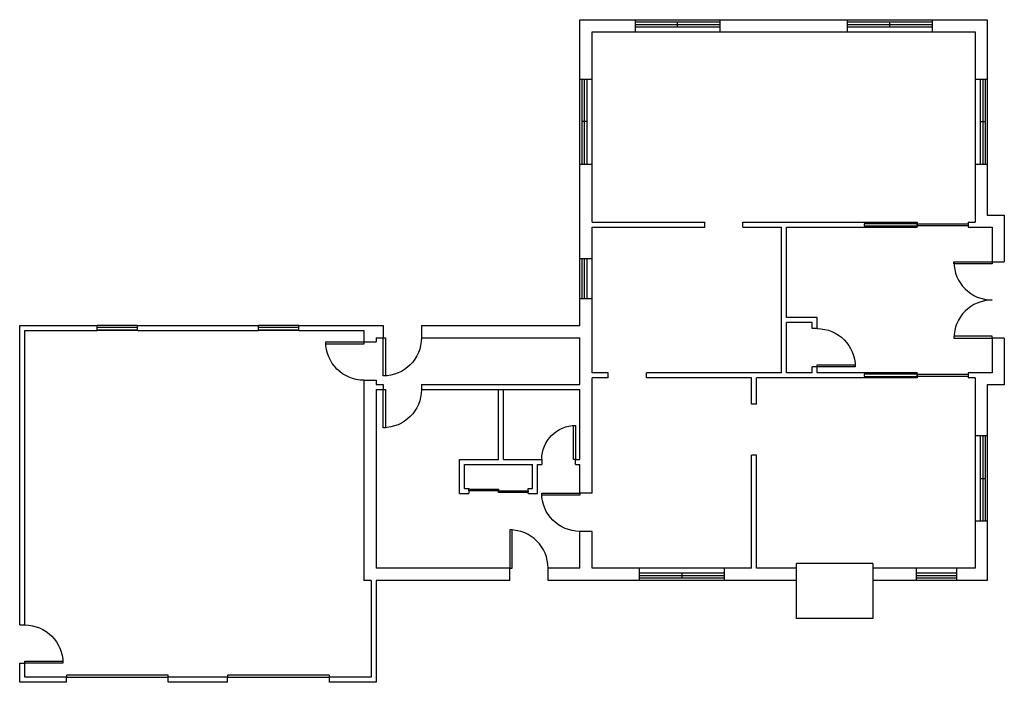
# Model space of a CAD drawing. Header units: inches. Extents: x -528 to 400, y -624 to 0.
import ezdxf

# ---------------------------------------------------------------- set-up
doc = ezdxf.new("R2010")
doc.units = ezdxf.units.IN
doc.header["$MEASUREMENT"] = 0
for name, color, linetype in [('A-DOOR', 2, 'Continuous'), ('A-GLAZ', 2, 'Continuous'), ('A-GLAZ-SILL', 1, 'Continuous'), ('A-WALL', 7, 'Continuous')]:
    doc.layers.add(name, color=color, linetype=linetype)

# ---------------------------------------------------------------- blocks, each defined once
blk = doc.blocks.new('Door-36')
blk.add_lwpolyline([(0, 0), (2, 0), (2, 36), (0, 36)], close=True)
blk.add_arc((0, 0), 36, 0, 90)
blk = doc.blocks.new('Door-32')
blk.add_lwpolyline([(0, 0), (2, 0), (2, 32), (0, 32)], close=True)
blk.add_arc((0, 0), 32, 0, 90)
blk = doc.blocks.new('Door2-36')
for points in [[(0, 0), (2, 0), (2, 36), (0, 36)], [(72, 0), (70, 0), (70, 36), (72, 36)]]:
    blk.add_lwpolyline(points, close=True)
for centre, start, end in [((0, 0), 0, 90), ((72, 0), 90, 180)]:
    blk.add_arc(centre, 36, start, end)
blk = doc.blocks.new('Pocket-48')
for p, q in [((50, 3.375), (0, 3.375)), ((0, 1.375), (50, 1.375)), ((50, 1.375), (50, 3.375))]:
    blk.add_line(p, q)
blk.add_lwpolyline([(0, 1.375), (-48, 1.375), (-48, 3.375), (0, 3.375)], close=True)

msp = doc.modelspace()

# ---------------------------------------------------------------- linework, layer by layer
at = {"layer": 'A-DOOR'}
for points in [[(-104.75, -442.25), (-76.75, -442.25), (-76.75, -443.75), (-104.75, -443.75)], [(-76.75, -443.75), (-48.75, -443.75), (-48.75, -445.25), (-76.75, -445.25)], [(-484, -619.25), (-388, -619.25), (-388, -617.25), (-484, -617.25)], [(-332, -619.25), (-236, -619.25), (-236, -617.25), (-332, -617.25)]]:
    msp.add_lwpolyline(points, close=True, dxfattribs=at)
at = {"layer": 'A-GLAZ'}
for p, q in [((52, -2), (132, -2)), ((52, -4.375), (132, -4.375)), ((52, -6.75), (132, -6.75)), ((92, -6.75), (92, -2)), ((252, -2), (332, -2)), ((252, -4.375), (332, -4.375)), ((252, -6.75), (332, -6.75)), ((292, -6.75), (292, -2)), ((2, -136), (2, -56)), ((4.375, -136), (4.375, -56)), ((6.75, -136), (6.75, -56)), ((377.25, -56), (377.25, -136)), ((379.625, -56), (379.625, -136)), ((382, -56), (382, -136)), ((6.75, -96), (2, -96)), ((377.25, -96), (382, -96)), ((2, -263), (2, -225)), ((4.375, -263), (4.375, -225)), ((6.75, -263), (6.75, -225)), ((-417, -290), (-455, -290)), ((-417, -292.375), (-455, -292.375)), ((-265, -290), (-303, -290)), ((-265, -292.375), (-303, -292.375)), ((377.25, -392), (377.25, -472)), ((379.625, -392), (379.625, -472)), ((382, -392), (382, -472)), ((377.25, -432), (382, -432)), ((136, -521.25), (56, -521.25)), ((136, -523.625), (56, -523.625)), ((136, -526), (56, -526)), ((96, -521.25), (96, -526)), ((355, -521.25), (317, -521.25)), ((355, -523.625), (317, -523.625)), ((355, -526), (317, -526))]:
    msp.add_line(p, q, dxfattribs=at)
at = {"layer": 'A-GLAZ-SILL'}
for p, q in [((52, 0), (132, 0)), ((252, 0), (332, 0)), ((52, -11.5), (132, -11.5)), ((252, -11.5), (332, -11.5)), ((0, -136), (0, -56)), ((11.5, -136), (11.5, -56)), ((372.5, -56), (372.5, -136)), ((384, -56), (384, -136)), ((0, -263), (0, -225)), ((11.5, -263), (11.5, -225)), ((-417, -288), (-455, -288)), ((-417, -292.75), (-455, -292.75)), ((-265, -288), (-303, -288)), ((-265, -292.75), (-303, -292.75)), ((372.5, -392), (372.5, -472)), ((384, -392), (384, -472)), ((136, -516.5), (56, -516.5)), ((355, -516.5), (317, -516.5)), ((136, -528), (56, -528)), ((355, -528), (317, -528))]:
    msp.add_line(p, q, dxfattribs=at)
at = {"layer": 'A-WALL'}
for p, q in [((0, 0), (52, 0)), ((0, -56), (0, 0)), ((52, 0), (52, -11.5)), ((132, 0), (252, 0)), ((252, 0), (252, -11.5)), ((332, 0), (384, 0)), ((384, 0), (384, -56)), ((132, 0), (132, -11.5)), ((332, 0), (332, -11.5)), ((11.5, -11.5), (52, -11.5)), ((11.5, -56), (11.5, -11.5)), ((132, -11.5), (252, -11.5)), ((332, -11.5), (372.5, -11.5)), ((372.5, -11.5), (372.5, -56)), ((0, -56), (11.5, -56)), ((372.5, -56), (384, -56)), ((0, -136), (11.5, -136)), ((0, -225), (0, -136)), ((11.5, -190.75), (11.5, -136)), ((372.5, -136), (384, -136)), ((372.5, -136), (372.5, -190.75)), ((384, -136), (384, -184)), ((384, -184), (400, -184)), ((400, -184), (400, -228)), ((11.5, -190.75), (117.625, -190.75)), ((117.625, -195.5), (117.625, -190.75)), ((153.625, -195.5), (153.625, -190.75)), ((153.625, -190.75), (317.875, -190.75)), ((317.875, -190.75), (317.875, -195.5)), ((365.875, -190.75), (365.875, -195.5)), ((365.875, -190.75), (372.5, -190.75)), ((11.5, -195.5), (117.625, -195.5)), ((11.5, -225), (11.5, -195.5)), ((153.625, -195.5), (190, -195.5)), ((190, -332.5), (190, -195.5)), ((194.75, -280.5), (194.75, -195.5)), ((194.75, -195.5), (317.875, -195.5)), ((365.875, -195.5), (388.5, -195.5)), ((388.5, -195.5), (388.5, -228)), ((0, -225), (11.5, -225)), ((388.5, -228), (400, -228)), ((0, -288), (0, -263)), ((11.5, -263), (0, -263)), ((11.5, -332.5), (11.5, -263)), ((223.5, -280.5), (194.75, -280.5)), ((194.75, -332.5), (194.75, -285.25)), ((218.75, -285.25), (194.75, -285.25)), ((218.75, -290.875), (218.75, -285.25)), ((223.5, -290.875), (223.5, -280.5)), ((-528, -288), (-455, -288)), ((-528, -570), (-528, -288)), ((-523.25, -292.75), (-455, -292.75)), ((-523.25, -570), (-523.25, -292.75)), ((-455, -292.75), (-455, -288)), ((-417, -292.75), (-417, -288)), ((-417, -288), (-303, -288)), ((-417, -292.75), (-303, -292.75)), ((-303, -292.75), (-303, -288)), ((-265, -292.75), (-265, -288)), ((-265, -288), (-185.375, -288)), ((-265, -292.75), (-203.5, -292.75)), ((-203.5, -292.75), (-203.5, -303.5)), ((-185.375, -288), (-185.375, -299.5)), ((-149.375, -288), (-149.375, -299.5)), ((-149.375, -288), (0, -288)), ((223.5, -290.875), (218.75, -290.875)), ((-203.5, -303.5), (-192, -303.5)), ((-192, -299.5), (-192, -303.5)), ((-192, -299.5), (-185.375, -299.5)), ((-149.375, -299.5), (0, -299.5)), ((0, -343.5), (0, -299.5)), ((400, -300), (388.5, -300)), ((388.5, -300), (388.5, -332.5)), ((400, -300), (400, -344)), ((26.75, -332.5), (11.5, -332.5)), ((26.75, -337.25), (26.75, -332.5)), ((190, -332.5), (62.75, -332.5)), ((62.75, -337.25), (62.75, -332.5)), ((218.75, -332.5), (194.75, -332.5)), ((218.75, -332.5), (218.75, -326.875)), ((223.5, -326.875), (218.75, -326.875)), ((223.5, -332.5), (223.5, -326.875)), ((317.875, -332.5), (223.5, -332.5)), ((317.875, -332.5), (317.875, -337.25)), ((388.5, -332.5), (365.875, -332.5)), ((365.875, -332.5), (365.875, -337.25)), ((-203.5, -339.5), (-192, -339.5)), ((-203.5, -339.5), (-203.5, -528)), ((-192, -339.5), (-192, -343.5)), ((11.5, -445.875), (11.5, -337.25)), ((26.75, -337.25), (11.5, -337.25)), ((161.625, -337.25), (62.75, -337.25)), ((161.625, -362.125), (161.625, -337.25)), ((317.875, -337.25), (166.375, -337.25)), ((166.375, -362.125), (166.375, -337.25)), ((372.5, -337.25), (365.875, -337.25)), ((372.5, -337.25), (372.5, -392)), ((-192, -343.5), (-185.375, -343.5)), ((-192, -348.25), (-185.375, -348.25)), ((-192, -348.25), (-192, -516.5)), ((-185.375, -343.5), (-185.375, -348.25)), ((-149.375, -343.5), (-149.375, -348.25)), ((-149.375, -343.5), (0, -343.5)), ((-149.375, -348.25), (0, -348.25)), ((-76.75, -414.125), (-76.75, -348.25)), ((-72, -414.125), (-72, -348.25)), ((0, -414.125), (0, -348.25)), ((400, -344), (384, -344)), ((384, -344), (384, -392)), ((166.375, -362.125), (161.625, -362.125)), ((384, -392), (372.5, -392)), ((-113.5, -414.125), (-76.75, -414.125)), ((-113.5, -446.125), (-113.5, -414.125)), ((-72, -414.125), (-36, -414.125)), ((-36, -414.125), (-36, -418.875)), ((-4, -418.875), (-4, -414.125)), ((-4, -414.125), (0, -414.125)), ((161.625, -516.5), (161.625, -410.125)), ((166.375, -410.125), (161.625, -410.125)), ((166.375, -516.5), (166.375, -410.125)), ((-108.75, -418.875), (-44.75, -418.875)), ((-108.75, -441.375), (-108.75, -418.875)), ((-44.75, -441.375), (-44.75, -418.875)), ((-40, -446.125), (-40, -418.875)), ((-40, -418.875), (-36, -418.875)), ((-4, -418.875), (0, -418.875)), ((0, -445.875), (0, -418.875)), ((-108.75, -441.375), (-104.75, -441.375)), ((-104.75, -441.375), (-104.75, -446.125)), ((-48.75, -446.125), (-48.75, -441.375)), ((-48.75, -441.375), (-44.75, -441.375)), ((-113.5, -446.125), (-104.75, -446.125)), ((-48.75, -446.125), (-40, -446.125)), ((11.5, -445.875), (0, -445.875)), ((372.5, -472), (384, -472)), ((372.5, -472), (372.5, -516.5)), ((384, -472), (384, -528)), ((0, -516.5), (0, -481.875)), ((11.5, -481.875), (0, -481.875)), ((11.5, -516.5), (11.5, -481.875)), ((-66, -516.5), (-192, -516.5)), ((-66, -528), (-66, -516.5)), ((0, -516.5), (-30, -516.5)), ((-30, -528), (-30, -516.5)), ((56, -516.5), (11.5, -516.5)), ((56, -516.5), (56, -528)), ((161.625, -516.5), (136, -516.5)), ((136, -516.5), (136, -528)), ((204, -516.5), (166.375, -516.5)), ((204, -564), (204, -512)), ((276, -512), (204, -512)), ((276, -512), (276, -564)), ((317, -516.5), (276, -516.5)), ((317, -516.5), (317, -528)), ((372.5, -516.5), (355, -516.5)), ((355, -516.5), (355, -528)), ((-196.75, -528), (-203.5, -528)), ((-196.75, -528), (-196.75, -619.25)), ((-192, -528), (-192, -624)), ((-66, -528), (-192, -528)), ((56, -528), (-30, -528)), ((204, -528), (136, -528)), ((317, -528), (276, -528)), ((384, -528), (355, -528)), ((276, -564), (204, -564)), ((-528, -570), (-523.25, -570)), ((-528, -624), (-528, -606)), ((-528, -606), (-523.25, -606)), ((-523.25, -619.25), (-523.25, -606)), ((-484, -619.25), (-523.25, -619.25)), ((-484, -624), (-484, -619.25)), ((-388, -624), (-388, -619.25)), ((-332, -619.25), (-388, -619.25)), ((-332, -624), (-332, -619.25)), ((-196.75, -619.25), (-236, -619.25)), ((-236, -624), (-236, -619.25)), ((-484, -624), (-528, -624)), ((-332, -624), (-388, -624)), ((-192, -624), (-236, -624))]:
    msp.add_line(p, q, dxfattribs=at)

# ---------------------------------------------------------------- block references
at = {"layer": 'A-DOOR'}
for name, p, rotation in [('Pocket-48', (317.875, -190.75), 180), ('Door2-36', (388.5, -300), 90), ('Pocket-48', (317.875, -332.5), 180)]:
    msp.add_blockref(name, p, dxfattribs=dict(at, rotation=rotation))
at = {"layer": 'A-DOOR', "xscale": -1}
for p, rotation in [((223.5, -326.875), 270), ((-203.5, -303.5), 90), ((-185.375, -299.5), 180), ((-185.375, -348.25), 180), ((0, -445.875), 90), ((-523.25, -606), 270)]:
    msp.add_blockref('Door-36', p, dxfattribs=dict(at, rotation=rotation))
msp.add_blockref('Door-32', (-4, -414.125), dxfattribs=at)
at = {"layer": 'A-DOOR'}
msp.add_blockref('Door-36', (-66, -516.5), dxfattribs=at)

doc.saveas('drawing.dxf')
